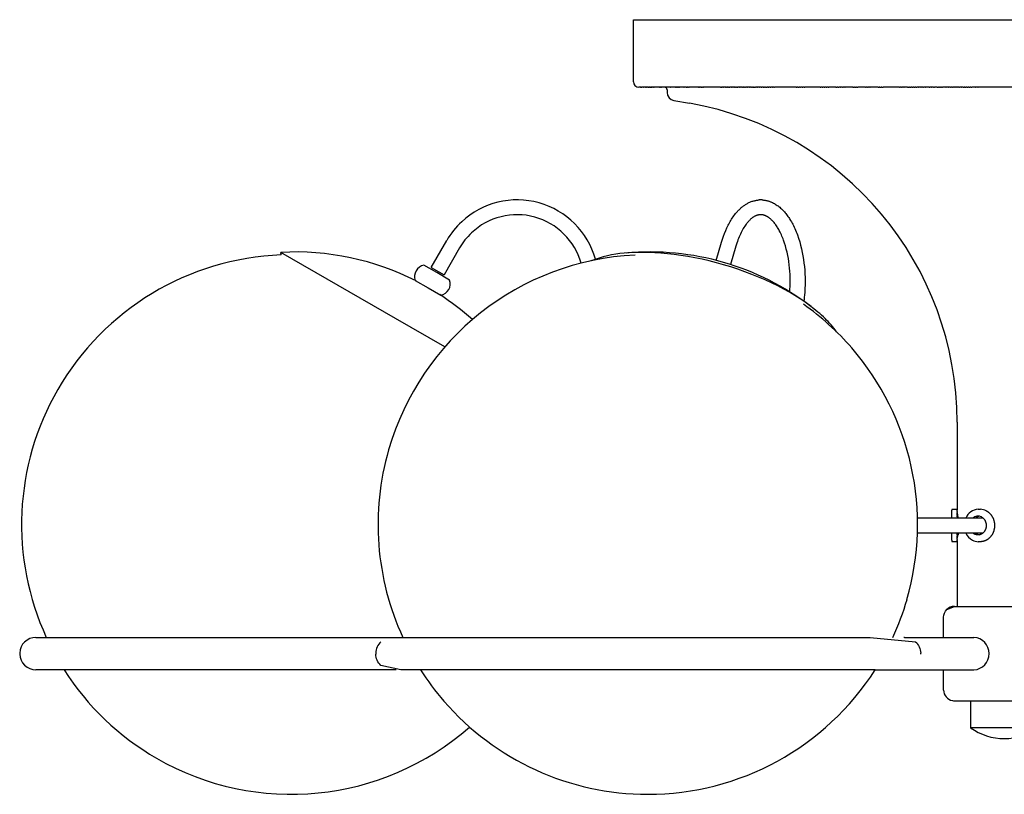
# Model space of a CAD drawing. Extents: x 1137 to 1867, y 0 to 1726.
# Tile 1 of 3: x 1137 to 1502, y 0 to 287. Entities that reach past the tile are written whole.
import ezdxf

# ---------------------------------------------------------------- set-up
doc = ezdxf.new("R2010")
doc.units = 0
doc.header["$MEASUREMENT"] = 0
doc.layers.add('MAKE2D$VISIBLE$LINES', color=254, linetype='CONTINUOUS')

msp = doc.modelspace()

# ---------------------------------------------------------------- linework, layer by layer
at = {"layer": 'MAKE2D$VISIBLE$LINES'}
for p, q in [((1364.95, 264.15), (1364.95, 287.15)), ((1364.95, 287.15), (1639.95, 287.15)), ((1367.29, 262.15), (1366.95, 262.15)), ((1367.29, 262.15), (1367.32, 262.15)), ((1367.35, 262.15), (1367.32, 262.15)), ((1367.35, 262.15), (1367.38, 262.15)), ((1367.48, 262.15), (1367.38, 262.15)), ((1367.48, 262.15), (1367.51, 262.15)), ((1367.55, 262.15), (1367.51, 262.15)), ((1367.55, 262.15), (1367.58, 262.15)), ((1367.62, 262.15), (1367.58, 262.15)), ((1367.62, 262.15), (1367.66, 262.15)), ((1367.7, 262.15), (1367.66, 262.15)), ((1367.7, 262.15), (1367.74, 262.15)), ((1367.79, 262.15), (1367.74, 262.15)), ((1367.79, 262.15), (1367.83, 262.15)), ((1367.88, 262.15), (1367.83, 262.15)), ((1367.88, 262.15), (1367.92, 262.15)), ((1367.97, 262.15), (1367.92, 262.15)), ((1367.97, 262.15), (1368.02, 262.15)), ((1368.07, 262.15), (1368.02, 262.15)), ((1368.07, 262.15), (1368.12, 262.15)), ((1368.17, 262.15), (1368.12, 262.15)), ((1368.17, 262.15), (1368.23, 262.15)), ((1368.28, 262.15), (1368.23, 262.15)), ((1368.28, 262.15), (1368.34, 262.15)), ((1368.39, 262.15), (1368.34, 262.15)), ((1368.39, 262.15), (1368.45, 262.15)), ((1368.51, 262.15), (1368.45, 262.15)), ((1368.51, 262.15), (1368.57, 262.15)), ((1368.63, 262.15), (1368.57, 262.15)), ((1368.63, 262.15), (1368.7, 262.15)), ((1368.89, 262.15), (1368.7, 262.15)), ((1368.89, 262.15), (1368.96, 262.15)), ((1369.03, 262.15), (1368.96, 262.15)), ((1369.03, 262.15), (1369.1, 262.15)), ((1369.17, 262.15), (1369.1, 262.15)), ((1369.17, 262.15), (1369.24, 262.15)), ((1369.47, 262.15), (1369.24, 262.15)), ((1369.47, 262.15), (1369.55, 262.15)), ((1369.63, 262.15), (1369.55, 262.15)), ((1369.63, 262.15), (1369.71, 262.15)), ((1369.79, 262.15), (1369.71, 262.15)), ((1369.79, 262.15), (1369.87, 262.15)), ((1370.13, 262.15), (1369.87, 262.15)), ((1370.13, 262.15), (1370.21, 262.15)), ((1370.3, 262.15), (1370.21, 262.15)), ((1370.3, 262.15), (1370.39, 262.15)), ((1370.48, 262.15), (1370.39, 262.15)), ((1370.48, 262.15), (1370.58, 262.15)), ((1370.67, 262.15), (1370.58, 262.15)), ((1370.67, 262.15), (1370.77, 262.15)), ((1370.86, 262.15), (1370.77, 262.15)), ((1370.86, 262.15), (1370.96, 262.15)), ((1371.06, 262.15), (1370.96, 262.15)), ((1371.06, 262.15), (1371.16, 262.15)), ((1371.26, 262.15), (1371.16, 262.15)), ((1371.26, 262.15), (1371.36, 262.15)), ((1371.47, 262.15), (1371.36, 262.15)), ((1371.47, 262.15), (1371.57, 262.15)), ((1371.68, 262.15), (1371.57, 262.15)), ((1371.68, 262.15), (1371.79, 262.15)), ((1372.12, 262.15), (1371.79, 262.15)), ((1372.12, 262.15), (1372.23, 262.15)), ((1372.35, 262.15), (1372.23, 262.15)), ((1372.35, 262.15), (1372.46, 262.15)), ((1372.58, 262.15), (1372.46, 262.15)), ((1372.58, 262.15), (1372.7, 262.15)), ((1374.63, 262.15), (1372.7, 262.15)), ((1374.63, 262.15), (1374.77, 262.15)), ((1374.91, 262.15), (1374.77, 262.15)), ((1374.91, 262.15), (1375.05, 262.15)), ((1375.19, 262.15), (1375.05, 262.15)), ((1375.19, 262.15), (1375.34, 262.15)), ((1376.46, 262.15), (1375.34, 262.15)), ((1376.77, 262.15), (1376.46, 262.15)), ((1376.46, 262.15), (1376.46, 262.15)), ((1376.77, 262.15), (1376.78, 262.15)), ((1377.09, 262.15), (1376.78, 262.15)), ((1378.41, 262.15), (1377.09, 262.15)), ((1377.09, 262.15), (1377.09, 262.15)), ((1377.45, 261.15), (1377.45, 260.15)), ((1378.41, 262.15), (1378.42, 262.15)), ((1378.76, 262.15), (1378.42, 262.15)), ((1378.76, 262.15), (1378.83, 262.15)), ((1379.1, 262.15), (1378.83, 262.15)), ((1379.1, 262.15), (1379.13, 262.15)), ((1380.55, 262.15), (1379.13, 262.15)), ((1380.55, 262.15), (1380.7, 262.15)), ((1380.93, 262.15), (1380.7, 262.15)), ((1380.93, 262.15), (1381.1, 262.15)), ((1381.21, 262.15), (1381.1, 262.15)), ((1381.21, 262.15), (1381.31, 262.15)), ((1381.69, 262.15), (1381.31, 262.15)), ((1381.69, 262.15), (1381.74, 262.15)), ((1382.08, 262.15), (1381.74, 262.15)), ((1382.08, 262.15), (1382.19, 262.15)), ((1383.7, 262.15), (1382.19, 262.15)), ((1383.7, 262.15), (1383.8, 262.15)), ((1384.11, 262.15), (1383.8, 262.15)), ((1384.11, 262.15), (1384.18, 262.15)), ((1384.54, 262.15), (1384.18, 262.15)), ((1384.54, 262.15), (1384.73, 262.15)), ((1384.86, 262.15), (1384.73, 262.15)), ((1384.86, 262.15), (1385.01, 262.15)), ((1385.4, 262.15), (1385.01, 262.15)), ((1385.4, 262.15), (1385.58, 262.15)), ((1388.91, 262.15), (1385.58, 262.15)), ((1388.91, 262.15), (1389.1, 262.15)), ((1389.51, 262.15), (1389.1, 262.15)), ((1389.51, 262.15), (1389.63, 262.15)), ((1389.99, 262.15), (1389.63, 262.15)), ((1389.99, 262.15), (1390.16, 262.15)), ((1390.36, 262.15), (1390.16, 262.15)), ((1390.36, 262.15), (1390.52, 262.15)), ((1390.97, 262.15), (1390.52, 262.15)), ((1390.97, 262.15), (1391.1, 262.15)), ((1397.25, 262.15), (1391.1, 262.15)), ((1397.25, 262.15), (1397.43, 262.15)), ((1397.66, 262.15), (1397.43, 262.15)), ((1397.66, 262.15), (1397.88, 262.15)), ((1398.36, 262.15), (1397.88, 262.15)), ((1398.36, 262.15), (1398.5, 262.15)), ((1398.92, 262.15), (1398.5, 262.15)), ((1398.92, 262.15), (1399.07, 262.15)), ((1399.49, 262.15), (1399.07, 262.15)), ((1399.49, 262.15), (1399.72, 262.15)), ((1399.92, 262.15), (1399.72, 262.15)), ((1399.92, 262.15), (1400.19, 262.15)), ((1400.49, 262.15), (1400.19, 262.15)), ((1400.49, 262.15), (1400.66, 262.15)), ((1401.22, 262.15), (1400.66, 262.15)), ((1401.22, 262.15), (1401.37, 262.15)), ((1401.8, 262.15), (1401.37, 262.15)), ((1401.8, 262.15), (1401.95, 262.15)), ((1402.39, 262.15), (1401.95, 262.15)), ((1402.39, 262.15), (1402.61, 262.15)), ((1402.84, 262.15), (1402.61, 262.15)), ((1402.84, 262.15), (1403.11, 262.15)), ((1403.43, 262.15), (1403.11, 262.15)), ((1403.43, 262.15), (1403.61, 262.15)), ((1404.19, 262.15), (1403.61, 262.15)), ((1404.19, 262.15), (1404.34, 262.15)), ((1404.79, 262.15), (1404.34, 262.15)), ((1404.79, 262.15), (1404.94, 262.15)), ((1405.4, 262.15), (1404.94, 262.15)), ((1405.4, 262.15), (1405.66, 262.15)), ((1405.86, 262.15), (1405.66, 262.15)), ((1405.86, 262.15), (1406.18, 262.15)), ((1406.48, 262.15), (1406.18, 262.15)), ((1406.48, 262.15), (1406.71, 262.15)), ((1407.26, 262.15), (1406.71, 262.15)), ((1407.26, 262.15), (1407.41, 262.15)), ((1407.88, 262.15), (1407.41, 262.15)), ((1407.88, 262.15), (1408.04, 262.15)), ((1408.51, 262.15), (1408.04, 262.15)), ((1408.51, 262.15), (1408.67, 262.15)), ((1409.15, 262.15), (1408.67, 262.15)), ((1409.15, 262.15), (1409.41, 262.15)), ((1409.62, 262.15), (1409.41, 262.15)), ((1409.62, 262.15), (1409.96, 262.15)), ((1410.26, 262.15), (1409.96, 262.15)), ((1410.26, 262.15), (1410.51, 262.15)), ((1410.91, 262.15), (1410.51, 262.15)), ((1410.91, 262.15), (1411.07, 262.15)), ((1411.72, 262.15), (1411.07, 262.15)), ((1411.72, 262.15), (1411.88, 262.15)), ((1412.37, 262.15), (1411.88, 262.15)), ((1412.37, 262.15), (1412.54, 262.15)), ((1413.03, 262.15), (1412.54, 262.15)), ((1413.03, 262.15), (1413.35, 262.15)), ((1413.52, 262.15), (1413.35, 262.15)), ((1413.52, 262.15), (1413.93, 262.15)), ((1414.19, 262.15), (1413.93, 262.15)), ((1414.19, 262.15), (1414.51, 262.15)), ((1414.85, 262.15), (1414.51, 262.15)), ((1414.85, 262.15), (1415.1, 262.15)), ((1415.69, 262.15), (1415.1, 262.15)), ((1415.69, 262.15), (1415.86, 262.15)), ((1416.36, 262.15), (1415.86, 262.15)), ((1416.36, 262.15), (1416.53, 262.15)), ((1417.04, 262.15), (1416.53, 262.15)), ((1417.04, 262.15), (1417.21, 262.15)), ((1425.24, 262.15), (1417.21, 262.15)), ((1425.24, 262.15), (1425.58, 262.15)), ((1425.95, 262.15), (1425.58, 262.15)), ((1425.95, 262.15), (1426.22, 262.15)), ((1426.67, 262.15), (1426.22, 262.15)), ((1426.67, 262.15), (1426.87, 262.15)), ((1427.57, 262.15), (1426.87, 262.15)), ((1427.57, 262.15), (1427.76, 262.15)), ((1428.3, 262.15), (1427.76, 262.15)), ((1428.3, 262.15), (1428.48, 262.15)), ((1434.19, 262.15), (1428.48, 262.15)), ((1434.19, 262.15), (1434.37, 262.15)), ((1434.93, 262.15), (1434.37, 262.15)), ((1434.93, 262.15), (1435.12, 262.15)), ((1435.68, 262.15), (1435.12, 262.15)), ((1435.68, 262.15), (1435.87, 262.15)), ((1436.43, 262.15), (1435.87, 262.15)), ((1436.43, 262.15), (1436.62, 262.15)), ((1437.18, 262.15), (1436.62, 262.15)), ((1437.18, 262.15), (1437.37, 262.15)), ((1440.02, 262.15), (1437.37, 262.15)), ((1440.02, 262.15), (1440.36, 262.15)), ((1440.78, 262.15), (1440.36, 262.15)), ((1440.78, 262.15), (1441.06, 262.15)), ((1441.55, 262.15), (1441.06, 262.15)), ((1441.55, 262.15), (1441.76, 262.15)), ((1442.5, 262.15), (1441.76, 262.15)), ((1442.5, 262.15), (1442.69, 262.15)), ((1443.27, 262.15), (1442.69, 262.15)), ((1443.27, 262.15), (1443.46, 262.15)), ((1446.35, 262.15), (1443.46, 262.15)), ((1446.35, 262.15), (1446.7, 262.15)), ((1446.93, 262.15), (1446.7, 262.15)), ((1446.93, 262.15), (1447.42, 262.15)), ((1447.7, 262.15), (1447.42, 262.15)), ((1447.7, 262.15), (1448.13, 262.15)), ((1451.01, 262.15), (1448.13, 262.15)), ((1451.01, 262.15), (1451.2, 262.15)), ((1451.79, 262.15), (1451.2, 262.15)), ((1451.79, 262.15), (1451.98, 262.15)), ((1452.57, 262.15), (1451.98, 262.15)), ((1452.57, 262.15), (1452.76, 262.15)), ((1455.7, 262.15), (1452.76, 262.15)), ((1455.7, 262.15), (1456.07, 262.15)), ((1456.29, 262.15), (1456.07, 262.15)), ((1456.29, 262.15), (1456.79, 262.15)), ((1457.08, 262.15), (1456.79, 262.15)), ((1457.08, 262.15), (1457.52, 262.15)), ((1463.58, 262.15), (1457.52, 262.15)), ((1463.58, 262.15), (1463.78, 262.15)), ((1464.37, 262.15), (1463.78, 262.15)), ((1464.37, 262.15), (1464.57, 262.15)), ((1465.16, 262.15), (1464.57, 262.15)), ((1465.16, 262.15), (1465.36, 262.15)), ((1466.54, 262.15), (1465.36, 262.15)), ((1466.54, 262.15), (1467.04, 262.15)), ((1467.34, 262.15), (1467.04, 262.15)), ((1467.34, 262.15), (1467.78, 262.15)), ((1468.13, 262.15), (1467.78, 262.15)), ((1468.13, 262.15), (1468.51, 262.15)), ((1468.92, 262.15), (1468.51, 262.15)), ((1468.92, 262.15), (1469.25, 262.15)), ((1469.71, 262.15), (1469.25, 262.15)), ((1469.71, 262.15), (1469.98, 262.15)), ((1470.5, 262.15), (1469.98, 262.15)), ((1470.5, 262.15), (1470.69, 262.15)), ((1471.48, 262.15), (1470.69, 262.15)), ((1471.48, 262.15), (1471.68, 262.15)), ((1472.27, 262.15), (1471.68, 262.15)), ((1472.27, 262.15), (1472.47, 262.15)), ((1473.06, 262.15), (1472.47, 262.15)), ((1473.06, 262.15), (1473.26, 262.15)), ((1474.64, 262.15), (1473.26, 262.15)), ((1474.64, 262.15), (1474.84, 262.15)), ((1475.43, 262.15), (1474.84, 262.15)), ((1475.43, 262.15), (1475.63, 262.15)), ((1476.22, 262.15), (1475.63, 262.15)), ((1476.22, 262.15), (1476.59, 262.15)), ((1477.59, 262.15), (1476.59, 262.15)), ((1477.59, 262.15), (1478.06, 262.15)), ((1478.38, 262.15), (1478.06, 262.15)), ((1478.38, 262.15), (1478.79, 262.15)), ((1479.17, 262.15), (1478.79, 262.15)), ((1479.17, 262.15), (1479.52, 262.15)), ((1480.73, 262.15), (1479.52, 262.15)), ((1480.73, 262.15), (1480.93, 262.15)), ((1481.71, 262.15), (1480.93, 262.15)), ((1481.71, 262.15), (1481.91, 262.15)), ((1482.5, 262.15), (1481.91, 262.15)), ((1482.5, 262.15), (1482.69, 262.15)), ((1483.28, 262.15), (1482.69, 262.15)), ((1483.28, 262.15), (1483.47, 262.15)), ((1484.06, 262.15), (1483.47, 262.15)), ((1484.06, 262.15), (1484.25, 262.15)), ((1484.84, 262.15), (1484.25, 262.15)), ((1484.84, 262.15), (1485.03, 262.15)), ((1485.62, 262.15), (1485.03, 262.15)), ((1485.62, 262.15), (1485.81, 262.15)), ((1486.4, 262.15), (1485.81, 262.15)), ((1486.4, 262.15), (1486.59, 262.15)), ((1487.17, 262.15), (1486.59, 262.15)), ((1487.17, 262.15), (1487.52, 262.15)), ((1487.76, 262.15), (1487.52, 262.15)), ((1487.76, 262.15), (1488.24, 262.15)), ((1488.53, 262.15), (1488.24, 262.15)), ((1488.53, 262.15), (1488.97, 262.15)), ((1489.3, 262.15), (1488.97, 262.15)), ((1489.3, 262.15), (1489.69, 262.15)), ((1490.08, 262.15), (1489.69, 262.15)), ((1490.08, 262.15), (1490.41, 262.15)), ((1491.62, 262.15), (1490.41, 262.15)), ((1491.62, 262.15), (1491.81, 262.15)), ((1492.58, 262.15), (1491.81, 262.15)), ((1492.58, 262.15), (1492.77, 262.15)), ((1512.12, 262.15), (1492.77, 262.15)), ((1379.93, 257.19), (1385.78, 256.16)), ((1289.97, 195.28), (1295.75, 205.29)), ((1395.69, 197.9), (1397.65, 204.68)), ((1234.32, 199.93), (1234.27, 200.9)), ((1276.73, 176.39), (1234.27, 200.9)), ((1300.52, 202.54), (1294.74, 192.53)), ((1402.93, 203.15), (1400.98, 196.37)), ((1292.06, 193.38), (1287.29, 196.14)), ((1289.97, 195.28), (1294.74, 192.53)), ((1284.04, 190.51), (1288.81, 187.75)), ((1296.82, 190.64), (1292.06, 193.38)), ((1288.81, 187.75), (1293.57, 185.01)), ((1295.02, 165.83), (1276.73, 176.39)), ((1484.95, 137.98), (1484.95, 105.45)), ((1494.57, 102.4), (1470.26, 102.4)), ((1482.95, 105.45), (1482.95, 105.45)), ((1482.95, 105.44), (1482.95, 105.45)), ((1482.95, 105.44), (1482.95, 105.41)), ((1482.95, 105.41), (1482.95, 105.39)), ((1482.95, 105.41), (1482.95, 105.41)), ((1482.95, 105.39), (1482.95, 105.37)), ((1482.95, 105.39), (1482.95, 105.39)), ((1482.95, 105.37), (1482.95, 105.29)), ((1482.95, 105.37), (1482.95, 105.37)), ((1482.95, 105.28), (1482.95, 105.29)), ((1482.95, 105.28), (1482.95, 105.27)), ((1482.95, 105.25), (1482.95, 105.27)), ((1482.95, 105.25), (1482.95, 105.23)), ((1482.95, 105.21), (1482.95, 105.23)), ((1482.95, 105.21), (1482.95, 105.2)), ((1482.95, 105.17), (1482.95, 105.2)), ((1482.95, 105.17), (1482.95, 105.15)), ((1482.95, 105.12), (1482.95, 105.15)), ((1482.95, 105.12), (1482.95, 105.1)), ((1482.95, 105.07), (1482.95, 105.1)), ((1482.95, 105.07), (1482.95, 105.05)), ((1482.95, 105.01), (1482.95, 105.05)), ((1482.95, 105.01), (1482.95, 105)), ((1482.95, 104.95), (1482.95, 105)), ((1482.95, 104.95), (1482.95, 104.94)), ((1482.95, 102.4), (1482.95, 104.94)), ((1483.15, 105.65), (1484.75, 105.65)), ((1484.95, 105.45), (1484.95, 105.43)), ((1484.95, 105.45), (1484.95, 105.45)), ((1484.95, 105.43), (1484.95, 105.43)), ((1484.95, 105.43), (1484.95, 105.43)), ((1484.95, 105.42), (1484.95, 105.43)), ((1484.95, 105.42), (1484.95, 105.42)), ((1484.95, 105.41), (1484.95, 105.42)), ((1484.95, 105.41), (1484.95, 105.41)), ((1484.95, 105.4), (1484.95, 105.41)), ((1484.95, 105.4), (1484.95, 105.39)), ((1484.95, 105.4), (1484.95, 105.4)), ((1484.95, 105.4), (1484.95, 105.4)), ((1484.95, 105.39), (1484.95, 105.38)), ((1484.95, 105.39), (1484.95, 105.39)), ((1484.95, 105.37), (1484.95, 105.38)), ((1484.95, 105.37), (1484.95, 105.37)), ((1484.95, 105.36), (1484.95, 105.37)), ((1484.95, 105.36), (1484.95, 105.35)), ((1484.95, 105.35), (1484.95, 105.34)), ((1484.95, 105.35), (1484.95, 105.35)), ((1484.95, 105.33), (1484.95, 105.34)), ((1484.95, 105.33), (1484.95, 105.33)), ((1484.95, 105.32), (1484.95, 105.33)), ((1484.95, 105.32), (1484.95, 105.31)), ((1484.95, 105.3), (1484.95, 105.31)), ((1484.95, 105.3), (1484.95, 105.29)), ((1484.95, 105.28), (1484.95, 105.29)), ((1484.95, 105.28), (1484.95, 105.27)), ((1484.95, 105.24), (1484.95, 105.27)), ((1484.95, 105.24), (1484.95, 105.24)), ((1484.95, 105.16), (1484.95, 105.24)), ((1484.95, 105.16), (1484.95, 105.15)), ((1484.95, 105.11), (1484.95, 105.15)), ((1484.95, 105.11), (1484.95, 105.1)), ((1484.95, 105.06), (1484.95, 105.1)), ((1484.95, 105.06), (1484.95, 105.05)), ((1484.95, 105), (1484.95, 105.05)), ((1484.95, 105), (1484.95, 104.94)), ((1484.95, 104.89), (1484.95, 104.94)), ((1484.95, 104.89), (1484.95, 104.89)), ((1484.95, 104.84), (1484.95, 104.89)), ((1484.95, 104.84), (1484.95, 104.82)), ((1484.95, 104.79), (1484.95, 104.82)), ((1484.95, 104.79), (1484.95, 104.77)), ((1484.95, 104.73), (1484.95, 104.77)), ((1484.95, 104.73), (1484.95, 104.71)), ((1484.95, 104.68), (1484.95, 104.71)), ((1484.95, 104.68), (1484.95, 104.62)), ((1484.95, 104.6), (1484.95, 104.62)), ((1484.95, 104.6), (1484.95, 104.56)), ((1484.95, 104.54), (1484.95, 104.56)), ((1484.95, 104.54), (1484.95, 104.42)), ((1484.95, 104.35), (1484.95, 104.42)), ((1484.95, 104.35), (1484.95, 104.34)), ((1484.95, 104.27), (1484.95, 104.34)), ((1484.95, 104.27), (1484.95, 104.26)), ((1484.95, 104.21), (1484.95, 104.26)), ((1484.95, 104.21), (1484.95, 104.16)), ((1484.95, 104.13), (1484.95, 104.16)), ((1484.95, 104.13), (1484.95, 104.07)), ((1484.95, 104.03), (1484.95, 104.07)), ((1484.95, 104.03), (1484.95, 103.98)), ((1484.95, 103.93), (1484.95, 103.98)), ((1484.95, 103.93), (1484.95, 103.9)), ((1484.95, 103.8), (1484.95, 103.9)), ((1484.95, 103.8), (1484.95, 103.8)), ((1484.95, 103.7), (1484.95, 103.8)), ((1484.95, 103.7), (1484.95, 103.7)), ((1484.95, 103.62), (1484.95, 103.7)), ((1484.95, 103.62), (1484.95, 103.58)), ((1484.95, 103.51), (1484.95, 103.58)), ((1484.95, 103.51), (1484.95, 103.46)), ((1484.95, 103.43), (1484.95, 103.46)), ((1484.95, 103.43), (1484.95, 103.35)), ((1484.95, 103.32), (1484.95, 103.35)), ((1484.95, 103.32), (1484.95, 103.25)), ((1484.95, 103.16), (1484.95, 103.25)), ((1484.95, 103.16), (1484.95, 103.14)), ((1484.95, 103.03), (1484.95, 103.14)), ((1484.95, 103.03), (1484.95, 103)), ((1484.95, 102.91), (1484.95, 103)), ((1484.95, 102.91), (1484.95, 102.9)), ((1484.95, 102.83), (1484.95, 102.9)), ((1484.95, 102.83), (1484.95, 102.78)), ((1484.95, 102.71), (1484.95, 102.78)), ((1484.95, 102.71), (1484.95, 102.65)), ((1484.95, 102.57), (1484.95, 102.65)), ((1484.95, 102.57), (1484.95, 102.52)), ((1484.95, 102.48), (1484.95, 102.52)), ((1484.95, 102.48), (1484.95, 102.4)), ((1492.8, 105.65), (1493.6, 105.65)), ((1470.24, 96.9), (1494.57, 96.9)), ((1482.95, 94.23), (1482.95, 96.9)), ((1484.95, 96.81), (1484.95, 96.9)), ((1484.95, 96.81), (1484.95, 96.77)), ((1484.95, 96.72), (1484.95, 96.77)), ((1484.95, 96.72), (1484.95, 96.66)), ((1484.95, 96.58), (1484.95, 96.66)), ((1484.95, 96.58), (1484.95, 96.56)), ((1484.95, 96.47), (1484.95, 96.56)), ((1484.95, 96.47), (1484.95, 96.46)), ((1484.95, 96.38), (1484.95, 96.46)), ((1484.95, 96.38), (1484.95, 96.35)), ((1484.95, 96.24), (1484.95, 96.35)), ((1484.95, 96.24), (1484.95, 96.22)), ((1484.95, 96.13), (1484.95, 96.22)), ((1484.95, 94.65), (1485.32, 96.2)), ((1484.95, 96.13), (1484.95, 96.07)), ((1484.95, 96.02), (1484.95, 96.07)), ((1484.95, 96.02), (1484.95, 95.98)), ((1484.95, 95.92), (1484.95, 95.98)), ((1484.95, 95.92), (1484.95, 95.86)), ((1484.95, 95.81), (1484.95, 95.86)), ((1484.95, 95.81), (1484.95, 95.78)), ((1484.95, 95.71), (1484.95, 95.78)), ((1484.95, 95.71), (1484.95, 95.67)), ((1484.95, 95.6), (1484.95, 95.67)), ((1484.95, 95.6), (1484.95, 95.58)), ((1484.95, 95.5), (1484.95, 95.58)), ((1484.95, 95.5), (1484.95, 95.48)), ((1484.95, 95.41), (1484.95, 95.48)), ((1484.95, 95.41), (1484.95, 95.39)), ((1484.95, 95.3), (1484.95, 95.39)), ((1484.95, 95.3), (1484.95, 95.27)), ((1484.95, 95.21), (1484.95, 95.27)), ((1484.95, 95.21), (1484.95, 95.17)), ((1484.95, 95.12), (1484.95, 95.17)), ((1484.95, 95.12), (1484.95, 95.09)), ((1484.95, 95.03), (1484.95, 95.09)), ((1484.95, 95.03), (1484.95, 94.99)), ((1484.95, 94.95), (1484.95, 94.99)), ((1484.95, 94.95), (1484.95, 94.92)), ((1484.95, 94.85), (1484.95, 94.92)), ((1485.39, 96.9), (1485.32, 96.22)), ((1482.95, 94.23), (1482.95, 94.13)), ((1482.95, 94.1), (1482.95, 94.13)), ((1482.95, 94.1), (1482.95, 94.08)), ((1482.95, 94.06), (1482.95, 94.08)), ((1482.95, 94.06), (1482.95, 94.01)), ((1482.95, 93.99), (1482.95, 94.01)), ((1482.95, 93.99), (1482.95, 93.98)), ((1482.95, 93.97), (1482.95, 93.98)), ((1482.95, 93.97), (1482.95, 93.95)), ((1482.95, 93.94), (1482.95, 93.95)), ((1482.95, 93.94), (1482.95, 93.93)), ((1482.95, 93.92), (1482.95, 93.93)), ((1482.95, 93.92), (1482.95, 93.88)), ((1482.95, 93.87), (1482.95, 93.88)), ((1482.95, 93.87), (1482.95, 93.87)), ((1482.95, 93.85), (1482.95, 93.87)), ((1482.95, 93.85), (1482.95, 93.85)), ((1482.95, 93.85), (1482.95, 93.85)), ((1482.95, 93.85), (1482.95, 93.85)), ((1484.75, 93.65), (1483.15, 93.65)), ((1484.95, 94.85), (1484.95, 94.83)), ((1484.95, 94.77), (1484.95, 94.83)), ((1484.95, 94.77), (1484.95, 94.77)), ((1484.95, 94.69), (1484.95, 94.77)), ((1484.95, 94.69), (1484.95, 94.66)), ((1484.95, 94.62), (1484.95, 94.66)), ((1484.95, 94.62), (1484.95, 94.59)), ((1484.95, 94.54), (1484.95, 94.59)), ((1484.95, 94.54), (1484.95, 94.52)), ((1484.95, 94.47), (1484.95, 94.52)), ((1484.95, 94.47), (1484.95, 94.45)), ((1484.95, 94.41), (1484.95, 94.45)), ((1484.95, 94.41), (1484.95, 94.39)), ((1484.95, 94.28), (1484.95, 94.39)), ((1484.95, 94.28), (1484.95, 94.25)), ((1484.95, 94.23), (1484.95, 94.25)), ((1484.95, 94.23), (1484.95, 94.21)), ((1484.95, 94.18), (1484.95, 94.21)), ((1484.95, 94.18), (1484.95, 94.16)), ((1484.95, 94.14), (1484.95, 94.16)), ((1484.95, 94.14), (1484.95, 94.12)), ((1484.95, 94.1), (1484.95, 94.12)), ((1484.95, 94.1), (1484.95, 94.09)), ((1484.95, 94.07), (1484.95, 94.09)), ((1484.95, 94.07), (1484.95, 94.05)), ((1484.95, 93.99), (1484.95, 94.05)), ((1484.95, 93.99), (1484.95, 93.94)), ((1484.95, 93.94), (1484.95, 93.93)), ((1484.95, 93.94), (1484.95, 93.94)), ((1484.95, 93.92), (1484.95, 93.93)), ((1484.95, 93.92), (1484.95, 93.91)), ((1484.95, 93.9), (1484.95, 93.91)), ((1484.95, 93.9), (1484.95, 93.89)), ((1484.95, 93.88), (1484.95, 93.89)), ((1484.95, 93.88), (1484.95, 93.88)), ((1484.95, 93.87), (1484.95, 93.88)), ((1484.95, 93.87), (1484.95, 93.86)), ((1484.95, 93.86), (1484.95, 93.85)), ((1484.95, 93.86), (1484.95, 93.86)), ((1484.95, 93.85), (1484.95, 93.85)), ((1484.95, 93.85), (1484.95, 93.85)), ((1484.95, 93.83), (1484.95, 69.65)), ((1493.6, 93.65), (1492.8, 93.65)), ((1483.95, 69.65), (1520.95, 69.65)), ((1479.95, 58.15), (1479.95, 65.65)), ((1143.45, 58.15), (1277.66, 58.15)), ((1465.45, 58.15), (1465.26, 58.14)), ((1465.45, 58.15), (1491.2, 58.15)), ((1276.98, 46.15), (1143.45, 46.15)), ((1454.55, 46.15), (1491.2, 46.15)), ((1479.95, 38.65), (1479.95, 46.15)), ((1483.95, 34.65), (1520.95, 34.65)), ((1489.95, 34.65), (1489.95, 24.65)), ((1502.45, 24.65), (1489.95, 24.65)), ((1514.95, 24.65), (1502.45, 24.65))]:
    msp.add_line(p, q, dxfattribs=at)
for points in [[(1397.65, 204.68), (1397.99, 205.8), (1398.35, 206.89), (1398.74, 207.94), (1399.16, 208.97), (1399.59, 209.96), (1400.06, 210.92), (1400.3, 211.38), (1400.54, 211.84), (1400.79, 212.28), (1401.05, 212.72), (1401.33, 213.18), (1401.62, 213.62), (1401.92, 214.06), (1402.22, 214.48), (1402.53, 214.89), (1402.84, 215.28), (1403.16, 215.67), (1403.49, 216.04), (1403.7, 216.27), (1403.92, 216.5), (1404.14, 216.72), (1404.36, 216.94), (1404.59, 217.15), (1404.81, 217.35), (1405.04, 217.55), (1405.28, 217.74), (1405.51, 217.93), (1405.75, 218.11), (1405.99, 218.28), (1406.24, 218.45), (1406.48, 218.61), (1406.73, 218.77), (1406.98, 218.92), (1407.23, 219.06), (1407.51, 219.21), (1407.79, 219.34), (1408.08, 219.48), (1408.37, 219.6), (1408.65, 219.71), (1408.95, 219.82), (1409.24, 219.91), (1409.54, 220), (1409.79, 220.06), (1410.04, 220.12), (1410.3, 220.18), (1410.56, 220.22), (1410.81, 220.26), (1411.07, 220.3), (1411.33, 220.32), (1411.59, 220.34)], [(1412.7, 220.34), (1412.92, 220.32), (1413.15, 220.3), (1413.37, 220.28), (1413.59, 220.25), (1413.81, 220.21), (1414.02, 220.17), (1414.24, 220.13), (1414.46, 220.08), (1414.68, 220.02), (1414.89, 219.96), (1415.11, 219.89), (1415.32, 219.83), (1415.53, 219.75), (1415.74, 219.67), (1415.95, 219.59), (1416.16, 219.5), (1416.34, 219.42), (1416.52, 219.34), (1416.87, 219.16), (1417.22, 218.97), (1417.56, 218.77), (1417.9, 218.55), (1418.24, 218.33), (1418.57, 218.09), (1418.89, 217.84), (1419.2, 217.59), (1419.5, 217.33), (1419.8, 217.06), (1420.09, 216.78), (1420.38, 216.49), (1420.66, 216.2), (1420.94, 215.89), (1421.21, 215.57), (1421.48, 215.25), (1421.75, 214.91), (1422.01, 214.57), (1422.26, 214.21), (1422.52, 213.85), (1422.76, 213.48), (1423, 213.11), (1423.24, 212.72), (1423.52, 212.25), (1423.78, 211.78), (1424.04, 211.3), (1424.29, 210.82), (1424.55, 210.27), (1424.81, 209.71), (1425.06, 209.14), (1425.31, 208.56), (1425.54, 207.97), (1425.77, 207.36), (1426.2, 206.13), (1426.59, 204.86), (1426.95, 203.55), (1427.28, 202.21), (1427.57, 200.84), (1427.81, 199.56), (1428.01, 198.26), (1428.19, 196.95), (1428.33, 195.62), (1428.44, 194.28), (1428.52, 192.94), (1428.57, 191.59), (1428.59, 190.23), (1428.57, 188.89), (1428.52, 187.55), (1428.44, 186.21), (1428.33, 184.87)], [(1412.15, 214.86), (1412.02, 214.85), (1411.9, 214.85), (1411.78, 214.84), (1411.66, 214.83), (1411.53, 214.81), (1411.41, 214.79), (1411.28, 214.77), (1411.16, 214.74), (1411.03, 214.7), (1410.89, 214.67), (1410.76, 214.62), (1410.62, 214.58), (1410.49, 214.52), (1410.35, 214.47), (1410.21, 214.4), (1410.07, 214.34), (1409.92, 214.26), (1409.77, 214.17), (1409.61, 214.09), (1409.46, 213.99), (1409.31, 213.89), (1409.15, 213.78), (1409, 213.67), (1408.84, 213.55), (1408.68, 213.42), (1408.52, 213.29), (1408.36, 213.15), (1408.21, 213), (1408.05, 212.85), (1407.89, 212.69), (1407.73, 212.52), (1407.57, 212.35), (1407.36, 212.11), (1407.16, 211.87), (1406.96, 211.63), (1406.77, 211.38), (1406.48, 210.99), (1406.21, 210.59), (1405.93, 210.16), (1405.66, 209.71), (1405.38, 209.21), (1405.1, 208.71), (1404.85, 208.2), (1404.6, 207.68), (1404.36, 207.15), (1404.13, 206.61), (1403.92, 206.08), (1403.71, 205.53), (1403.5, 204.94), (1403.3, 204.35), (1402.93, 203.15)], [(1422.93, 186.25), (1423, 187.24), (1423.05, 188.24), (1423.08, 189.23), (1423.09, 190.23), (1423.07, 191.45), (1423.03, 192.67), (1422.96, 193.89), (1422.86, 195.09), (1422.73, 196.28), (1422.57, 197.46), (1422.39, 198.63), (1422.18, 199.77), (1421.92, 200.97), (1421.64, 202.13), (1421.33, 203.26), (1420.99, 204.35), (1420.62, 205.43), (1420.43, 205.95), (1420.22, 206.45), (1420.02, 206.95), (1419.81, 207.43), (1419.59, 207.9), (1419.37, 208.36), (1419.01, 209.04), (1418.82, 209.38), (1418.63, 209.72), (1418.42, 210.06), (1418.21, 210.4), (1417.98, 210.74), (1417.75, 211.07), (1417.54, 211.36), (1417.32, 211.64), (1417.1, 211.92), (1416.86, 212.19), (1416.65, 212.43), (1416.43, 212.66), (1416.2, 212.89), (1415.97, 213.11), (1415.75, 213.31), (1415.52, 213.5), (1415.4, 213.59), (1415.28, 213.68), (1415.16, 213.77), (1415.04, 213.85), (1414.92, 213.93), (1414.81, 214.01), (1414.69, 214.08), (1414.57, 214.15), (1414.45, 214.22), (1414.33, 214.28), (1414.21, 214.34), (1414.08, 214.4), (1413.96, 214.46), (1413.84, 214.51), (1413.72, 214.56), (1413.6, 214.6), (1413.47, 214.64), (1413.35, 214.68), (1413.22, 214.72), (1413.09, 214.75), (1412.98, 214.77), (1412.86, 214.79), (1412.74, 214.81), (1412.62, 214.83), (1412.5, 214.84), (1412.39, 214.85), (1412.27, 214.85), (1412.15, 214.86)], [(1435.99, 176.39), (1435.38, 176.98), (1434.73, 177.58), (1434.06, 178.18), (1433.36, 178.78), (1431.87, 180), (1430.28, 181.22), (1428.57, 182.45), (1426.76, 183.67), (1424.84, 184.88), (1422.82, 186.08), (1420.7, 187.26), (1418.48, 188.43), (1416.19, 189.56), (1413.81, 190.66), (1411.36, 191.72), (1408.85, 192.74), (1406.28, 193.71), (1403.68, 194.63), (1401.04, 195.5), (1398.38, 196.3), (1395.71, 197.05), (1393.04, 197.73), (1390.38, 198.35), (1387.74, 198.9), (1385.13, 199.38), (1382.56, 199.79), (1380.04, 200.14), (1377.57, 200.41), (1375.17, 200.63), (1372.84, 200.78), (1370.59, 200.87), (1368.41, 200.9), (1366.32, 200.87), (1364.32, 200.79), (1362.94, 200.7), (1361.56, 200.59)], [(1493.93, 102.84), (1494, 102.81), (1494.06, 102.77), (1494.12, 102.74), (1494.18, 102.7), (1494.24, 102.66), (1494.3, 102.62), (1494.36, 102.57), (1494.42, 102.53), (1494.48, 102.48), (1494.53, 102.43), (1494.59, 102.38), (1494.65, 102.32), (1494.7, 102.27), (1494.76, 102.21), (1494.81, 102.15), (1494.87, 102.09), (1494.92, 102.03), (1494.97, 101.96), (1495.02, 101.9), (1495.07, 101.83), (1495.11, 101.76), (1495.16, 101.69), (1495.2, 101.61), (1495.25, 101.54), (1495.29, 101.46), (1495.33, 101.38), (1495.37, 101.31), (1495.4, 101.23), (1495.44, 101.14), (1495.47, 101.06), (1495.5, 100.98), (1495.53, 100.89), (1495.55, 100.81), (1495.58, 100.72), (1495.6, 100.64), (1495.62, 100.55), (1495.64, 100.46), (1495.66, 100.37), (1495.68, 100.29), (1495.69, 100.2), (1495.7, 100.11), (1495.71, 100.02), (1495.72, 99.93), (1495.72, 99.84), (1495.73, 99.76), (1495.73, 99.67), (1495.73, 99.58), (1495.72, 99.49), (1495.72, 99.41), (1495.71, 99.32), (1495.71, 99.23), (1495.7, 99.15), (1495.69, 99.07), (1495.67, 98.98), (1495.66, 98.9), (1495.64, 98.82), (1495.62, 98.74), (1495.6, 98.66), (1495.58, 98.59), (1495.56, 98.51), (1495.54, 98.43), (1495.51, 98.36), (1495.49, 98.29), (1495.46, 98.22), (1495.43, 98.15), (1495.4, 98.08), (1495.37, 98.01), (1495.34, 97.93), (1495.31, 97.87), (1495.27, 97.8), (1495.23, 97.73), (1495.19, 97.66), (1495.15, 97.59), (1495.11, 97.52), (1495.06, 97.46), (1495.01, 97.39), (1494.97, 97.33), (1494.92, 97.26), (1494.87, 97.2), (1494.81, 97.14), (1494.76, 97.08), (1494.7, 97.02), (1494.64, 96.96), (1494.58, 96.91), (1494.52, 96.85), (1494.46, 96.8), (1494.4, 96.75), (1494.33, 96.7), (1494.27, 96.65), (1494.2, 96.61), (1494.13, 96.56), (1494.06, 96.52), (1493.99, 96.48), (1493.92, 96.45), (1493.85, 96.41), (1493.78, 96.38), (1493.7, 96.35), (1493.63, 96.32), (1493.55, 96.29), (1493.48, 96.26), (1493.4, 96.24), (1493.33, 96.22), (1493.25, 96.21), (1493.17, 96.19), (1493.1, 96.18), (1493.02, 96.17), (1492.94, 96.16), (1492.87, 96.15), (1492.79, 96.15), (1492.71, 96.15), (1492.64, 96.15), (1492.56, 96.15), (1492.49, 96.15), (1492.41, 96.16), (1492.34, 96.17), (1492.27, 96.18), (1492.19, 96.19), (1492.12, 96.21), (1492.05, 96.23), (1491.98, 96.25), (1491.91, 96.27), (1491.84, 96.29), (1491.78, 96.31), (1491.71, 96.34), (1491.65, 96.36), (1491.58, 96.39), (1491.52, 96.42), (1491.46, 96.45)], [(1495.74, 105.12), (1495.85, 105.06), (1495.96, 105), (1496.07, 104.93), (1496.18, 104.86), (1496.29, 104.79), (1496.39, 104.72), (1496.49, 104.64), (1496.6, 104.56), (1496.7, 104.48), (1496.79, 104.39), (1496.89, 104.3), (1496.99, 104.21), (1497.08, 104.12), (1497.17, 104.02), (1497.26, 103.93), (1497.34, 103.83), (1497.44, 103.71), (1497.53, 103.6), (1497.61, 103.48), (1497.7, 103.36), (1497.78, 103.24), (1497.86, 103.12), (1497.93, 102.99), (1498, 102.87), (1498.07, 102.74), (1498.14, 102.61), (1498.2, 102.47), (1498.26, 102.34), (1498.32, 102.2), (1498.38, 102.06), (1498.43, 101.92), (1498.48, 101.78), (1498.52, 101.63), (1498.57, 101.49), (1498.61, 101.34), (1498.64, 101.19), (1498.67, 101.04), (1498.7, 100.9), (1498.73, 100.75), (1498.75, 100.6), (1498.77, 100.44), (1498.79, 100.29), (1498.8, 100.14), (1498.81, 99.99), (1498.82, 99.84), (1498.82, 99.69), (1498.82, 99.53), (1498.81, 99.38), (1498.81, 99.24), (1498.8, 99.11), (1498.79, 98.97), (1498.77, 98.83), (1498.75, 98.69), (1498.73, 98.55), (1498.71, 98.41), (1498.68, 98.28), (1498.65, 98.14), (1498.62, 98), (1498.58, 97.87), (1498.55, 97.73), (1498.51, 97.6), (1498.46, 97.47), (1498.42, 97.33), (1498.37, 97.2), (1498.32, 97.08), (1498.26, 96.95), (1498.21, 96.82), (1498.15, 96.7), (1498.08, 96.58), (1498.02, 96.46), (1497.95, 96.34), (1497.89, 96.22), (1497.81, 96.11), (1497.74, 96), (1497.67, 95.88), (1497.59, 95.78), (1497.51, 95.67), (1497.42, 95.56), (1497.34, 95.46), (1497.25, 95.36), (1497.16, 95.26), (1497.06, 95.15), (1496.96, 95.05), (1496.85, 94.95), (1496.75, 94.86), (1496.64, 94.77), (1496.53, 94.68), (1496.42, 94.6), (1496.31, 94.52), (1496.19, 94.44), (1496.07, 94.36), (1495.96, 94.29), (1495.84, 94.23), (1495.71, 94.16), (1495.59, 94.1), (1495.47, 94.04), (1495.36, 94), (1495.25, 93.95), (1495.13, 93.91), (1495.02, 93.87), (1494.9, 93.84), (1494.79, 93.8), (1494.67, 93.77), (1494.55, 93.75), (1494.43, 93.72), (1494.31, 93.7), (1494.2, 93.69), (1494.08, 93.67), (1493.96, 93.66), (1493.84, 93.65), (1493.72, 93.65), (1493.6, 93.65)]]:
    msp.add_lwpolyline(points, dxfattribs=at)
for points in [[(1479.95, 65.65, -0.198912), (1481.12, 68.48), (1483.95, 69.65)], [(1275.64, 58.14), (1452.72, 58.15), (1469.55, 56.52, -0.198912), (1471.44, 52.34)], [(1454.55, 46.15), (1278.68, 46.15), (1271.34, 47.77, -0.198912), (1269.45, 51.96)]]:
    msp.add_lwpolyline(points, format="xyb", dxfattribs=at)
for centre, radius, start, end in [((1366.95, 264.15), 2, 180, 270), ((1376.45, 261.15), 1, 360, 87.2188), ((1380.45, 260.15), 3, 180, 260), ((1364.95, 137.98), 120, 360, 80), ((1321.85, 190.23), 30.13, 15.6972, 132.9825), ((1412.15, 210.75), 9.6, 90.0006, 93.3212), ((1412.15, 210.75), 9.6, 86.6788, 89.9994), ((1321.85, 190.23), 30.13, 132.9825, 150), ((1321.85, 190.23), 24.63, 15.7018, 133.4711), ((1321.85, 190.23), 24.63, 133.4711, 150), ((1239.55, 102.04), 99, 63.0496, 93.0551), ((1371, 102.45), 98.59, 52.6679, 95.08), ((1238.14, 100), 100, 92.1866, 150), ((1370.29, 100), 100, 92.7061, 163.8979), ((1364.94, 157.59), 43.13, 94.5016, 111.3634), ((1371, 102.27), 98.77, 95.4846, 95.489), ((1288.07, 191.94), 4.27, 100.4497, 199.5503), ((1292.79, 189.21), 4.27, 280.4497, 19.5503), ((1239.2, 102.24), 99, 48.138, 56.9504), ((2001.59, 130.55), 575.82, 174.58677, 174.7944), ((1370.29, 100), 100, 40.8934, 54.7286), ((1411.15, 150.7), 35.73, 35.575, 45.9535), ((1370.29, 100), 100, 343.8979, 40.8934), ((1238.14, 100), 100, 150, 204.7421), ((1370.29, 100), 100, 163.8979, 204.7421), ((1483.15, 105.45), 0.2, 89.9997, 180.0003), ((1484.75, 105.45), 0.2, 360, 90), ((1463.82, 98.61), 21.97, 15.931, 15.9353), ((1466.47, 99.31), 19.23, 9.2457, 14.7714), ((1492.98, 100.45), 5.2, 91.9982, 157.9913), ((1492.69, 100.44), 2.7, 62.5623, 133.6847), ((1493.71, 100.56), 2.59, 101.4833, 134.8555), ((1493.58, 100.99), 4.66, 62.4431, 89.8571), ((1619.24, 101.63), 134.03, 182.0251, 182.3248), ((1493.31, 99.12), 5.61, 203.3335, 241.7663), ((1492.83, 99.1), 2.98, 227.598, 242.5423), ((1493.77, 98.81), 2.69, 225.4279, 241.3701), ((1493.69, 98.66), 2.51, 241.4689, 258.8011), ((1483.15, 93.85), 0.2, 179.9997, 270.0003), ((1484.75, 93.85), 0.2, 270, 0), ((1492.81, 98.31), 4.66, 242.4406, 269.8595), ((1370.3, 100), 100, 335.2578, 343.898), ((1483.95, 65.65), 4, 90, 135), ((1143.45, 52.15), 6, 90, 178.1913), ((1275.45, 52.15), 6, 133.1913, 178.1913), ((1490.83, 52.19), 5.97, 359.588, 86.5003), ((1143.45, 52.15), 6, 178.1913, 180), ((1143.45, 52.15), 6, 180, 181.8087), ((1143.45, 52.15), 6, 181.8087, 270), ((1275.45, 52.15), 6, 178.1913, 180), ((1275.45, 52.15), 6, 180, 181.8087), ((1465.45, 52.15), 6, 0, 1.8087), ((1465.45, 52.15), 6, 358.1913, 360), ((1490.83, 52.1), 5.97, 273.4997, 0.412), ((1238.14, 100), 100, 212.584, 240), ((1370.29, 100), 100, 212.584, 220.8934), ((1370.29, 100), 100, 270, 327.4163), ((1483.95, 38.65), 4, 180, 259.516), ((1370.29, 100), 100, 220.8934, 270), ((1483.95, 38.65), 4, 259.5159, 270), ((1238.14, 100), 100, 240, 311.3583), ((1502.45, 42.18), 21.53, 234.5107, 270), ((1502.45, 42.18), 21.53, 270, 305.4893)]:
    msp.add_arc(centre, radius, start, end, dxfattribs=at)

doc.saveas('drawing.dxf')
